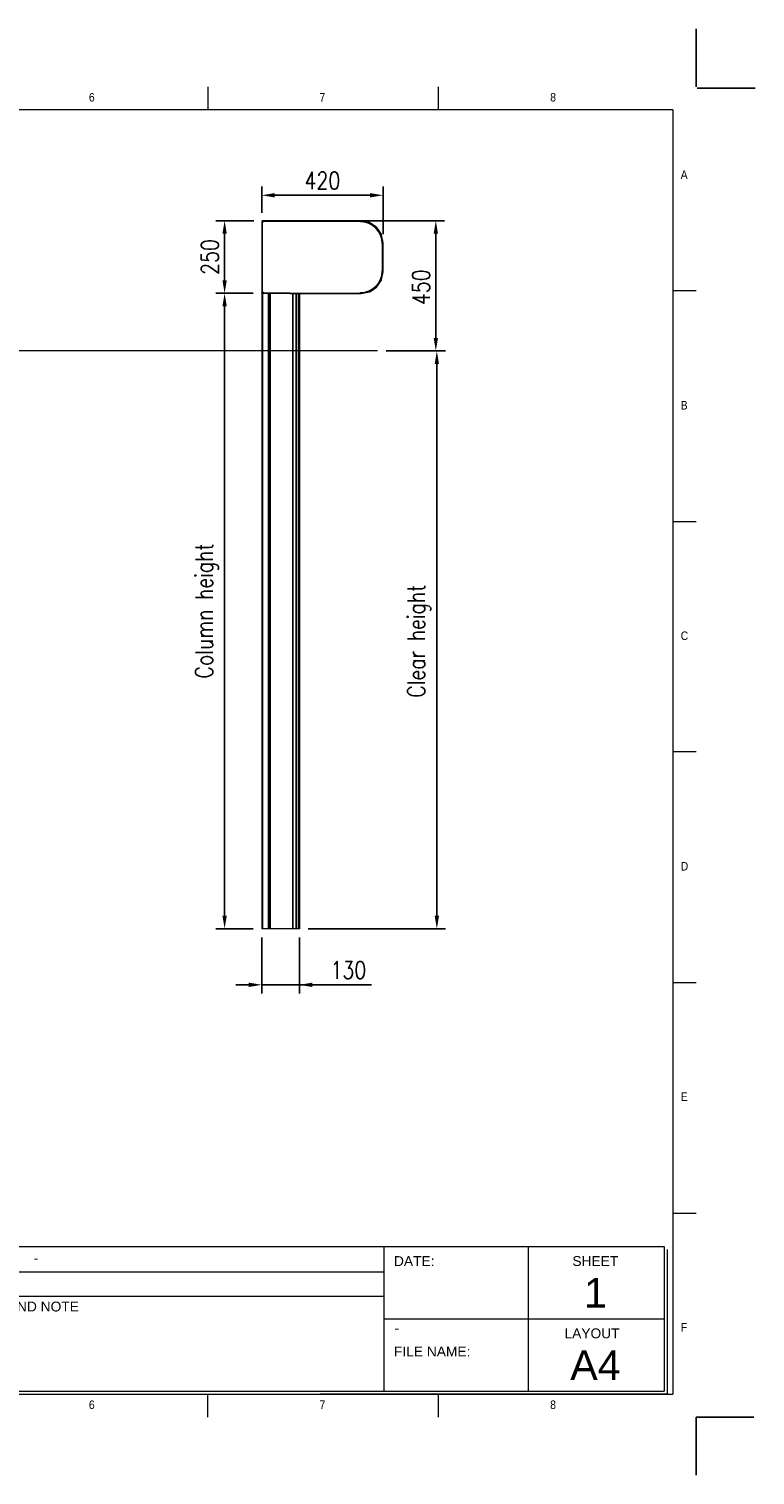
# Model space of a CAD drawing. Header units: inches. Extents: x 0 to 13926, y 0 to 5002.
# Tile 10 of 10: x 11417 to 13926, y 1 to 5002. Entities that reach past the tile are written whole.
import ezdxf

# ---------------------------------------------------------------- set-up
doc = ezdxf.new("R2010")
doc.units = ezdxf.units.IN
doc.header["$MEASUREMENT"] = 0
doc.layers.add('FORMAT', color=7, linetype='Continuous')
doc.styles.add('NYIP', font='romans.shx', dxfattribs={"width": 0.8})
doc.styles.add('SLDTEXTSTYLE0', font='GOTHIC.TTF', dxfattribs={"width": 0.913})
doc.styles.get("Standard").update_dxf_attribs({"font": 'arial.ttf'})
doc.dimstyles.new('STANDARD35', dxfattribs={"dimscale": 35, "dimtxt": 2, "dimasz": 1.5, "dimexe": 1, "dimexo": 1, "dimgap": 0.7, "dimtad": 1, "dimdec": 0, "dimdsep": 46, "dimtxsty": 'NYIP', "dimcen": 0, "dimclrd": 1, "dimclre": 1, "dimclrt": 2, "dimadec": 0, "dimazin": 0, "dimtfac": 1, "dimtdec": 0, "dimtix": 1, "dimtmove": 0, "dimatfit": 3, "dimfxl": 0, "dimtvp": 1, "dimtolj": 1, "dimtzin": 0, "dimarcsym": 0})

# ---------------------------------------------------------------- blocks, each defined once
blk = doc.blocks.new('A$C7C9C4F3F')
at = {"color": 7, "lineweight": 5}
for p, q in [((8295, 11245), (8295, 11504)), ((0, 1766), (199, 1766))]:
    blk.add_line(p, q, dxfattribs=at)
at = {"layer": 'FORMAT', "color": 7, "lineweight": 5}
for p, q in [((2216, 11304), (2216, 11504)), ((4209, 11504), (4209, 11304)), ((6202, 11304), (6202, 11504)), ((10188, 11304), (10188, 11504)), ((12181, 11504), (12181, 11304)), ((14174, 11304), (14174, 11504)), ((16199, 11304), (199, 11304)), ((199, 11304), (199, 199)), ((16199, 11304), (16199, 199)), ((199, 9738), (0, 9738)), ((16399, 9738), (16199, 9738)), ((0, 7745), (199, 7745)), ((16199, 7745), (16399, 7745)), ((0, 5752), (199, 5752)), ((16399, 5752), (16199, 5752)), ((0, 3759), (199, 3759)), ((16199, 3759), (16399, 3759)), ((16199, 1766), (16399, 1766)), ((8295, 0), (8295, 258)), ((199, 199), (16199, 199)), ((2224, 0), (2224, 199)), ((4018, 199), (4018, 0)), ((6210, 0), (6210, 199)), ((10188, 0), (10188, 199)), ((12181, 0), (12181, 199)), ((14174, 0), (14174, 199))]:
    blk.add_line(p, q, dxfattribs=at)
at = {"color": 7, "lineweight": 5, "char_height": 73.8, "attachment_point": 1, "style": 'SLDTEXTSTYLE0'}
for s, insert in [('1', (1203, 11450)), ('2', (3180, 11450)), ('3', (5173, 11450)), ('4', (7166, 11450)), ('5', (9159, 11450)), ('6', (11152, 11450)), ('7', (13145, 11450)), ('8', (15138, 11450)), ('A', (66, 10780)), ('A', (16266, 10780)), ('B', (66, 8787)), ('B', (16266, 8787)), ('C', (66, 6794)), ('C', (16266, 6794)), ('D', (66, 4801)), ('D', (16266, 4801)), ('E', (66, 2808)), ('1', (1012, 145)), ('2', (2988, 145)), ('3', (4981, 145)), ('4', (6974, 145))]:
    blk.add_mtext(s, dxfattribs=dict(at, insert=insert))
at = {"layer": 'FORMAT', "color": 7, "lineweight": 5, "char_height": 73.8, "attachment_point": 1, "style": 'SLDTEXTSTYLE0'}
for s, insert in [('E', (16266, 2808)), ('F', (66, 815)), ('F', (16266, 815)), ('5', (9159, 145)), ('6', (11152, 145)), ('7', (13145, 145)), ('8', (15138, 145))]:
    blk.add_mtext(s, dxfattribs=dict(at, insert=insert))
blk = doc.blocks.new('*D72')
at = {"color": 7, "lineweight": -2}
for p, q in [((12221.2, 4365.9), (12221.2, 4456.7)), ((12640.9, 4291.7), (12640.9, 4456.7)), ((12266.2, 4426.7), (12595.9, 4426.7))]:
    blk.add_line(p, q, dxfattribs=at)
at = {"color": 7}
for points in [[(12266.2, 4434.2), (12266.2, 4419.2), (12221.2, 4426.7)], [(12595.9, 4419.2), (12595.9, 4434.2), (12640.9, 4426.7)]]:
    blk.add_solid(points, dxfattribs=at)
at = {"layer": 'Defpoints', "color": 0}
for p in [(12640.9, 4426.7), (12221.2, 4335.9), (12640.9, 4261.7)]:
    blk.add_point(p, dxfattribs=at)
at = {"color": 7, "lineweight": 0, "insert": (12431, 4477.7), "char_height": 60, "attachment_point": 5, "style": 'NYIP'}
blk.add_mtext('\\A1;420', dxfattribs=at)
blk = doc.blocks.new('*D73')
at = {"color": 7, "lineweight": -2}
for p, q in [((12193.7, 4338.4), (12062.9, 4338.4)), ((12092.9, 4293.4), (12092.9, 4132.9)), ((12191.2, 4087.9), (12062.9, 4087.9))]:
    blk.add_line(p, q, dxfattribs=at)
at = {"color": 7}
for points in [[(12100.4, 4293.4), (12085.4, 4293.4), (12092.9, 4338.4)], [(12085.4, 4132.9), (12100.4, 4132.9), (12092.9, 4087.9)]]:
    blk.add_solid(points, dxfattribs=at)
at = {"layer": 'Defpoints', "color": 0}
for p in [(12223.7, 4338.4), (12092.9, 4087.9), (12221.2, 4087.9)]:
    blk.add_point(p, dxfattribs=at)
at = {"color": 7, "lineweight": 0, "insert": (12041.9, 4213.2), "char_height": 60, "attachment_point": 5, "rotation": 90, "style": 'NYIP'}
blk.add_mtext('\\A1;250', dxfattribs=at)
blk = doc.blocks.new('*D74')
at = {"color": 7, "lineweight": -2}
for p, q in [((12191.2, 4087.9), (12062.9, 4087.9)), ((12092.9, 4042.9), (12092.9, 1934.9)), ((12191.2, 1889.9), (12062.9, 1889.9))]:
    blk.add_line(p, q, dxfattribs=at)
at = {"color": 7}
for points in [[(12100.4, 4042.9), (12085.4, 4042.9), (12092.9, 4087.9)], [(12085.4, 1934.9), (12100.4, 1934.9), (12092.9, 1889.9)]]:
    blk.add_solid(points, dxfattribs=at)
at = {"layer": 'Defpoints', "color": 0}
for p in [(12221.2, 4087.9), (12092.9, 1889.9), (12221.2, 1889.9)]:
    blk.add_point(p, dxfattribs=at)
at = {"color": 7, "lineweight": 0, "insert": (12031.9, 2988.9), "char_height": 60, "attachment_point": 5, "rotation": 90, "style": 'NYIP'}
blk.add_mtext('\\A1;Column height^J', dxfattribs=at)
blk = doc.blocks.new('*D75')
at = {"color": 7, "lineweight": -2}
for p, q in [((12530.2, 4338.4), (12853, 4338.4)), ((12823, 4293.4), (12823, 3933.4)), ((12651.8, 3888.4), (12853, 3888.4))]:
    blk.add_line(p, q, dxfattribs=at)
at = {"color": 7}
for points in [[(12830.5, 4293.4), (12815.5, 4293.4), (12823, 4338.4)], [(12815.5, 3933.4), (12830.5, 3933.4), (12823, 3888.4)]]:
    blk.add_solid(points, dxfattribs=at)
at = {"layer": 'Defpoints', "color": 0}
for p in [(12500.2, 4338.4), (12621.8, 3888.4), (12823, 3888.4)]:
    blk.add_point(p, dxfattribs=at)
at = {"color": 7, "lineweight": 0, "insert": (12772, 4108.6), "char_height": 60, "attachment_point": 5, "rotation": 90, "style": 'NYIP'}
blk.add_mtext('\\A1;450', dxfattribs=at)
blk = doc.blocks.new('*D76')
at = {"color": 7, "lineweight": -2}
for p, q in [((12651.8, 3888.4), (12856.5, 3888.4)), ((12826.5, 1934.9), (12826.5, 3843.4)), ((12381.2, 1889.9), (12856.5, 1889.9))]:
    blk.add_line(p, q, dxfattribs=at)
at = {"color": 7}
for points in [[(12834, 3843.4), (12819, 3843.4), (12826.5, 3888.4)], [(12819, 1934.9), (12834, 1934.9), (12826.5, 1889.9)]]:
    blk.add_solid(points, dxfattribs=at)
at = {"layer": 'Defpoints', "color": 0}
for p in [(12621.8, 3888.4), (12826.5, 3888.4), (12351.2, 1889.9)]:
    blk.add_point(p, dxfattribs=at)
at = {"color": 7, "lineweight": 0, "insert": (12765.5, 2884.4), "char_height": 60, "attachment_point": 5, "rotation": 90, "style": 'NYIP'}
blk.add_mtext('\\A1;Clear height', dxfattribs=at)
blk = doc.blocks.new('*D77')
at = {"color": 7, "lineweight": -2}
for p, q in [((12221.2, 1859.9), (12221.2, 1666.1)), ((12351.2, 1859.9), (12351.2, 1666.1)), ((12176.2, 1696.1), (12131.2, 1696.1)), ((12221.2, 1696.1), (12351.2, 1696.1)), ((12351.2, 1696.1), (12600.1, 1696.1)), ((12396.2, 1696.1), (12441.2, 1696.1))]:
    blk.add_line(p, q, dxfattribs=at)
at = {"color": 7}
for points in [[(12176.2, 1688.6), (12176.2, 1703.6), (12221.2, 1696.1)], [(12396.2, 1703.6), (12396.2, 1688.6), (12351.2, 1696.1)]]:
    blk.add_solid(points, dxfattribs=at)
at = {"layer": 'Defpoints', "color": 0}
for p in [(12221.2, 1889.9), (12351.2, 1889.9), (12351.2, 1696.1)]:
    blk.add_point(p, dxfattribs=at)
at = {"color": 7, "lineweight": 0, "insert": (12520.6, 1747.1), "char_height": 60, "attachment_point": 5, "style": 'NYIP'}
blk.add_mtext('\\A1;130', dxfattribs=at)

msp = doc.modelspace()

# ---------------------------------------------------------------- linework, layer by layer
at = {"color": 2}
for p, q in [((13722.4, 4802), (13722.4, 5002)), ((13722.4, 200.5), (13722.4, 0.5))]:
    msp.add_line(p, q, dxfattribs=at)
for p, q in [((13726.4, 4797.6), (13926.4, 4797.6)), ((13722.4, 200.5), (13922.4, 200.5))]:
    msp.add_line(p, q)
at = {"color": 7, "lineweight": 5}
for p, q in [((12222.7, 4335.9), (12221.2, 4335.9)), ((12221.2, 4335.9), (12221.2, 4088.9)), ((12222.7, 4335.9), (12222.7, 4088.9)), ((12222.7, 4333.6), (12223.2, 4333.6)), ((12222.8, 4336.4), (12226.3, 4336.4)), ((12223.2, 4333.6), (12223.2, 4091.9)), ((12226.3, 4333.6), (12223.2, 4333.6)), ((12223.7, 4338.4), (12223.7, 4336.9)), ((12280.7, 4338.4), (12223.7, 4338.4)), ((12564.4, 4338.1), (12223.7, 4338.1)), ((12280.7, 4336.9), (12223.7, 4336.9)), ((12226.3, 4336.4), (12226.3, 4336.9)), ((12226.3, 4336.4), (12226.3, 4333.6)), ((12562.3, 4336.4), (12226.3, 4336.4)), ((12564.4, 4336.9), (12286, 4336.9)), ((12562.3, 4336.9), (12562.3, 4336.4)), ((12562.3, 4336.4), (12562.3, 4334.9)), ((12562.3, 4334.9), (12562.7, 4334.9)), ((12564.4, 4336.9), (12564.4, 4338.1)), ((12565.1, 4338), (12564.9, 4336.9)), ((12592.9, 4331.3), (12564.9, 4336.9)), ((12593.2, 4332.5), (12565.1, 4338)), ((12578.6, 4334.1), (12573.4, 4334.1)), ((12592.9, 4331.3), (12593.2, 4332.5)), ((12594.4, 4331.9), (12593.8, 4330.9)), ((12617.3, 4315.2), (12593.8, 4330.9)), ((12618, 4316.2), (12594.4, 4331.9)), ((12617.3, 4315.2), (12618, 4316.2)), ((12619, 4315.2), (12618, 4314.5)), ((12633.7, 4291), (12618, 4314.5)), ((12634.7, 4291.7), (12619, 4315.2)), ((12633.7, 4291), (12634.7, 4291.7)), ((12635.2, 4290.4), (12634.1, 4290.1)), ((12639.6, 4262.1), (12634.1, 4290.1)), ((12640.8, 4262.4), (12635.2, 4290.4)), ((12639.2, 4259.9), (12637.7, 4259.9)), ((12639.2, 4164.9), (12639.2, 4259.9)), ((12639.2, 4259.9), (12639.7, 4259.9)), ((12639.6, 4262.1), (12640.8, 4262.4)), ((12640.9, 4261.7), (12639.7, 4261.7)), ((12639.7, 4163.1), (12639.7, 4261.7)), ((12640.9, 4163.1), (12640.9, 4261.7)), ((12634.1, 4134.7), (12639.6, 4162.7)), ((12635.2, 4134.4), (12640.8, 4162.4)), ((12639.2, 4164.9), (12637.7, 4164.9)), ((12639.7, 4164.9), (12639.2, 4164.9)), ((12640.8, 4162.4), (12639.6, 4162.7)), ((12639.7, 4163.1), (12640.9, 4163.1)), ((12593.8, 4093.9), (12617.3, 4109.6)), ((12594.4, 4092.9), (12618, 4108.6)), ((12618, 4108.6), (12617.3, 4109.6)), ((12618, 4110.3), (12633.7, 4133.8)), ((12618, 4110.3), (12619, 4109.6)), ((12619, 4109.6), (12634.7, 4133.1)), ((12634.7, 4133.1), (12633.7, 4133.8)), ((12634.1, 4134.7), (12635.2, 4134.4)), ((12221.2, 4088.9), (12222.7, 4088.9)), ((12221.2, 4087.9), (12221.2, 4088.9)), ((12221.2, 4087.9), (12221.2, 1889.9)), ((12224, 4087.9), (12221.2, 4087.9)), ((12223.2, 4091.9), (12222.7, 4091.9)), ((12224.7, 4091.2), (12222.7, 4091.2)), ((12223.2, 4091.9), (12226.6, 4091.9)), ((12224, 4087.9), (12224, 1889.9)), ((12243.4, 4087.9), (12224, 4087.9)), ((12224.7, 4091.2), (12224.7, 4091.9)), ((12225.2, 4091.2), (12224.7, 4091.2)), ((12225, 4087.9), (12225, 4091.2)), ((12225.2, 4091.9), (12225.2, 4091.2)), ((12226.3, 4091.2), (12225.2, 4091.2)), ((12226.3, 4090.4), (12226.3, 4091.2)), ((12226.3, 4089.9), (12226.3, 4090.4)), ((12226.3, 4090.4), (12226.6, 4090.4)), ((12226.6, 4089.9), (12226.3, 4089.9)), ((12226.3, 4087.9), (12226.3, 4089.9)), ((12226.6, 4091.9), (12226.6, 4088.4)), ((12226.6, 4088.4), (12562.3, 4088.4)), ((12226.6, 4087.9), (12226.6, 4088.4)), ((12243.4, 4087.9), (12243.4, 3969.9)), ((12248.1, 4087.9), (12243.4, 4087.9)), ((12243.4, 4084.9), (12246.7, 4084.9)), ((12246.2, 4084.9), (12246.2, 3969.9)), ((12250, 4087.9), (12248.1, 4087.9)), ((12250, 4087.9), (12250, 1889.9)), ((12297.2, 4087.9), (12250, 4087.9)), ((12298.2, 4087.9), (12297.2, 4087.9)), ((12299.5, 4087.9), (12298.2, 4087.9)), ((12318.2, 4087.9), (12299.5, 4087.9)), ((12318.2, 4087.9), (12318.2, 4086.7)), ((12318.2, 4087.9), (12564.4, 4087.9)), ((12318.2, 4086.7), (12564.4, 4086.7)), ((12327.2, 4087.9), (12327.2, 1889.9)), ((12328.2, 4087.9), (12328.2, 1889.9)), ((12339.2, 4087.9), (12339.2, 1889.9)), ((12340.9, 4087.9), (12340.9, 1889.9)), ((12348.6, 4086.7), (12348.6, 1889.9)), ((12349.6, 4086.7), (12349.6, 1889.9)), ((12351.2, 4086.7), (12351.2, 1889.9)), ((12562.7, 4089.9), (12562.3, 4089.9)), ((12562.3, 4088.4), (12562.3, 4089.9)), ((12562.3, 4088.4), (12562.3, 4087.9)), ((12564.4, 4086.7), (12564.4, 4087.9)), ((12564.9, 4088), (12592.9, 4093.5)), ((12564.9, 4088), (12565.1, 4086.8)), ((12565.1, 4086.8), (12593.2, 4092.3)), ((12593.2, 4092.3), (12592.9, 4093.5)), ((12593.8, 4093.9), (12594.4, 4092.9)), ((12243.4, 3969.9), (12243.4, 1889.9)), ((12246.2, 3969.9), (12243.4, 3969.9)), ((12246.2, 3969.9), (12246.2, 1889.9)), ((12224, 1889.9), (12221.2, 1889.9)), ((12243.4, 1889.9), (12224, 1889.9)), ((12246.2, 1889.9), (12243.4, 1889.9)), ((12250, 1889.9), (12246.2, 1889.9)), ((12297.2, 1889.9), (12250, 1889.9)), ((12298.2, 1889.9), (12297.2, 1889.9)), ((12309.2, 1889.9), (12298.2, 1889.9)), ((12310.9, 1889.9), (12309.2, 1889.9)), ((12318.6, 1889.9), (12310.9, 1889.9)), ((12319.6, 1889.9), (12318.6, 1889.9)), ((12351.2, 1889.9), (12319.6, 1889.9))]:
    msp.add_line(p, q, dxfattribs=at)
at = {"color": 7, "lineweight": 0}
msp.add_line((12621.8, 3888.4), (8166.7, 3888.4), dxfattribs=at)
at = {"lineweight": 5}
for p, q in [((11052.5, 790.6), (13611.8, 790.6)), ((12642.7, 790.6), (12642.7, 290.6)), ((13142.7, 790.6), (13142.7, 290.6)), ((13611.8, 790.6), (13611.8, 290.6)), ((13622.1, 780.3), (13622.1, 280.3)), ((11054.5, 703), (12642.7, 703)), ((11054.5, 619.1), (12642.7, 619.1)), ((12642.7, 540.6), (13611.8, 540.6)), ((11052.5, 290.6), (13611.8, 290.6)), ((11062.8, 280.3), (13622.1, 280.3)), ((13622.1, 280.3), (12423.1, 280.3)), ((12433.4, 280.3), (13622.1, 280.3))]:
    msp.add_line(p, q, dxfattribs=at)
at = {"color": 7, "lineweight": 5}
for centre, radius, start, end in [((12223.7, 4335.9), 2.5, 90, 180), ((12223.7, 4335.9), 1, 90, 180), ((12562.7, 4259.9), 75, 360, 90), ((12564.4, 4334.5), 3.57, 78.75, 90), ((12564.4, 4334.5), 2.37, 78.75, 90), ((12592.5, 4329), 2.37, 56.25, 78.75), ((12592.5, 4329), 3.57, 56.25, 78.75), ((12616, 4313.2), 2.37, 33.75, 56.25), ((12616, 4313.2), 3.57, 33.75, 56.25), ((12631.7, 4289.7), 2.37, 11.25, 33.75), ((12631.7, 4289.7), 3.57, 11.25, 33.75), ((12637.3, 4261.7), 2.37, 0, 11.25), ((12637.3, 4261.7), 3.57, 0, 11.25), ((12562.7, 4164.9), 75, 270, 0), ((12637.3, 4163.1), 2.37, 348.75, 0), ((12637.3, 4163.1), 3.57, 348.75, 0), ((12616, 4111.6), 2.37, 303.75, 326.25), ((12616, 4111.6), 3.57, 303.75, 326.25), ((12631.7, 4135.1), 2.37, 326.25, 348.75), ((12631.7, 4135.1), 3.57, 326.25, 348.75), ((12223.7, 4088.9), 2.5, 180, 203.5782), ((12223.7, 4088.9), 1, 180, 270), ((12564.4, 4090.3), 2.37, 270, 281.25), ((12564.4, 4090.3), 3.57, 270, 281.25), ((12592.5, 4095.8), 2.37, 281.25, 303.75), ((12592.5, 4095.8), 3.57, 281.25, 303.75)]:
    msp.add_arc(centre, radius, start, end, dxfattribs=at)

# ---------------------------------------------------------------- block references
at = {"xscale": 0.4, "yscale": 0.4, "zscale": 0.4}
msp.add_blockref('A$C7C9C4F3F', (7163, 200.5), dxfattribs=at)

# ---------------------------------------------------------------- texts
at = {"lineweight": 5}
for s, insert, char_height, width, attachment_point in [('{\\fArial|b0|i0|c0|p34;DATE:}', (12678.3, 757.7), 34.043, 578.728, 1), ('{\\fArial|b0|i0|c0|p34;SHEET}', (13295.1, 757.7), 34.043, 578.728, 1), ('{\\fArial|b0|i0|c0|p34;-}', (11432.6, 768.5), 34.043, 578.728, 1), ('{\\fArial|b0|i0|c0|p34;1}', (13374.7, 681.8), 102, 223.943, 2), ('{\\fArial|b0|i0|c0|p34;OPTIONS AND NOTE}', (11116.3, 600.4), 34.043, 578.728, 1), ('{\\fArial|b0|i0|c0|p34;\\H0.752x;-}', (12679.3, 528.1), 50, 1044.717, 1), ('{\\fArial|b0|i0|c0|p34;LAYOUT}', (13267.8, 507.7), 34.043, 578.728, 1), ('{\\fArial|b0|i0|c0|p34;FILE NAME:}', (12678.3, 445), 34.043, 578.728, 1), ('{\\fArial|b0|i0|c0|p34;A4}', (13374.7, 431.8), 102, 223.943, 2)]:
    msp.add_mtext(s, dxfattribs=dict(at, insert=insert, char_height=char_height, width=width, attachment_point=attachment_point))

# ---------------------------------------------------------------- dimensions: what is measured, and where the dimension line sits
at = {"color": 7, "lineweight": 0}
dim = msp.add_linear_dim(base=(12640.9, 4426.7), p1=(12221.2, 4335.9), p2=(12640.9, 4261.7), dimstyle='STANDARD35', override={"dimscale": 30, "dimclrd": 7, "dimclre": 7, "dimclrt": 7}, dxfattribs=at)
dim.commit()
dim.dimension.update_dxf_attribs({"geometry": '*D72', "text_midpoint": (12431, 4477.7)})
dim = msp.add_linear_dim(base=(12092.880921, 4087.905833), p1=(12223.679705, 4338.405832), p2=(12221.179704, 4087.905833), angle=90, dimstyle='STANDARD35', override={"dimscale": 30, "dimclrd": 7, "dimclre": 7, "dimclrt": 7}, dxfattribs=at)
dim.commit()
dim.dimension.update_dxf_attribs({"geometry": '*D73', "text_midpoint": (12041.880921, 4213.155832)})
dim = msp.add_linear_dim(base=(12823, 3888.4), p1=(12500.2, 4338.4), p2=(12621.8, 3888.4), angle=90, dimstyle='STANDARD35', override={"dimscale": 30, "dimclrd": 7, "dimclre": 7, "dimclrt": 7}, dxfattribs=at)
dim.commit()
dim.dimension.update_dxf_attribs({"geometry": '*D75', "text_midpoint": (12823, 4108.6), "dimtype": 160})
dim = msp.add_linear_dim(base=(12092.9, 1889.9), p1=(12221.2, 4087.9), p2=(12221.2, 1889.9), angle=90, text='Column height^J', dimstyle='STANDARD35', override={"dimscale": 30, "dimclrd": 7, "dimclre": 7, "dimclrt": 7}, dxfattribs=at)
dim.commit()
dim.dimension.update_dxf_attribs({"geometry": '*D74', "text_midpoint": (12031.9, 2988.9)})
dim = msp.add_linear_dim(base=(12826.5, 3888.4), p1=(12351.2, 1889.9), p2=(12621.8, 3888.4), angle=90, text='Clear height', dimstyle='STANDARD35', override={"dimscale": 30, "dimclrd": 7, "dimclre": 7, "dimclrt": 7}, dxfattribs=at)
dim.commit()
dim.dimension.update_dxf_attribs({"geometry": '*D76', "text_midpoint": (12826.5, 2884.4), "dimtype": 160})
dim = msp.add_linear_dim(base=(12351.2, 1696.1), p1=(12221.2, 1889.9), p2=(12351.2, 1889.9), dimstyle='STANDARD35', override={"dimscale": 30, "dimclrd": 7, "dimclre": 7, "dimclrt": 7}, dxfattribs=at)
dim.commit()
dim.dimension.update_dxf_attribs({"geometry": '*D77', "text_midpoint": (12520.6, 1696.1), "dimtype": 160})

doc.saveas('drawing.dxf')
